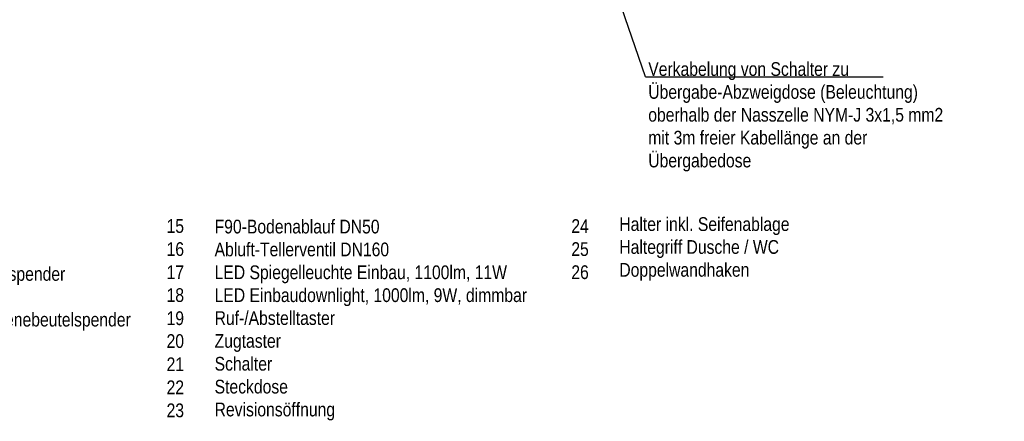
# Model space of a CAD drawing. Header units: metres. Extents: x 6.9 to 46.5, y -75.4 to -38.7.
# Tile 28 of 80: x 20.6 to 24.4, y -56.1 to -54.6. Entities that reach past the tile are written whole.
import ezdxf

# ---------------------------------------------------------------- set-up
doc = ezdxf.new("R2010")
doc.units = ezdxf.units.M
doc.header["$MEASUREMENT"] = 0
doc.layers.add('ZWP_SX_TEXT', color=7, linetype='Continuous', lineweight=0)
doc.styles.add('ARIALNARROW', font='ARIALN.TTF')

msp = doc.modelspace()

# ---------------------------------------------------------------- linework, layer by layer
at = {"layer": 'ZWP_SX_TEXT', "color": 7, "linetype": 'Continuous', "lineweight": 30}
for q in [(22.396, -53.0603, 0.331), (23.8971, -54.7717, 0.331)]:
    msp.add_line((22.9875, -54.7717, 0.331), q, dxfattribs=at)

# ---------------------------------------------------------------- texts
at = {"layer": 'ZWP_SX_TEXT', "color": 7, "linetype": 'Continuous', "lineweight": 0, "char_height": 0.0525, "attachment_point": 4, "style": 'ARIALNARROW'}
for s, insert in [('Verkabelung von Schalter zu\\PÜbergabe-Abzweigdose (Beleuchtung)\\Poberhalb der Nasszelle NYM-J 3x1,5 mm2\\Pmit 3m freier Kabellänge an der\\PÜbergabedose', (22.9977, -54.9243, 0.4783)), ('Papierhandtuchspender\\PPapierabwurfbehälter\\PSeifen- und Desinfektionsmittelspender\\Pmit Bedienhebel\\PHygieneabfallbehälter mit Hygienebeutelspender\\PEinhebel-Waschtischarmatur\\PBrausegarnitur\\PBrausethermostat AP\\P', (19.7185, -55.6571, 0.4783)), ('15', (21.1527, -55.3425, 0.4783)), ('F90-Bodenablauf DN50\\PAbluft-Tellerventil DN160\\PLED Spiegelleuchte Einbau, 1100lm, 11W\\PLED Einbaudownlight, 1000lm, 9W, dimmbar\\PRuf-/Abstelltaster\\PZugtaster\\PSchalter\\PSteckdose\\PRevisionsöffnung', (21.3367, -55.7023, 0.4783)), ('24', (22.7029, -55.3425, 0.4783)), ('Halter inkl. Seifenablage\\PHaltegriff Dusche / WC\\PDoppelwandhaken', (22.8869, -55.4303, 0.4783)), ('16', (21.1527, -55.4309, 0.4783)), ('25', (22.7029, -55.4309, 0.4783)), ('17', (21.1527, -55.5193, 0.4783)), ('26', (22.7029, -55.5193, 0.4783)), ('18', (21.1527, -55.607, 0.4783)), ('19', (21.1527, -55.6954, 0.4783)), ('20', (21.1527, -55.7829, 0.4783)), ('21', (21.1527, -55.8714, 0.4783)), ('22', (21.1527, -55.9598, 0.4783)), ('23', (21.1527, -56.0482, 0.4783))]:
    msp.add_mtext(s, dxfattribs=dict(at, insert=insert))

doc.saveas('drawing.dxf')
